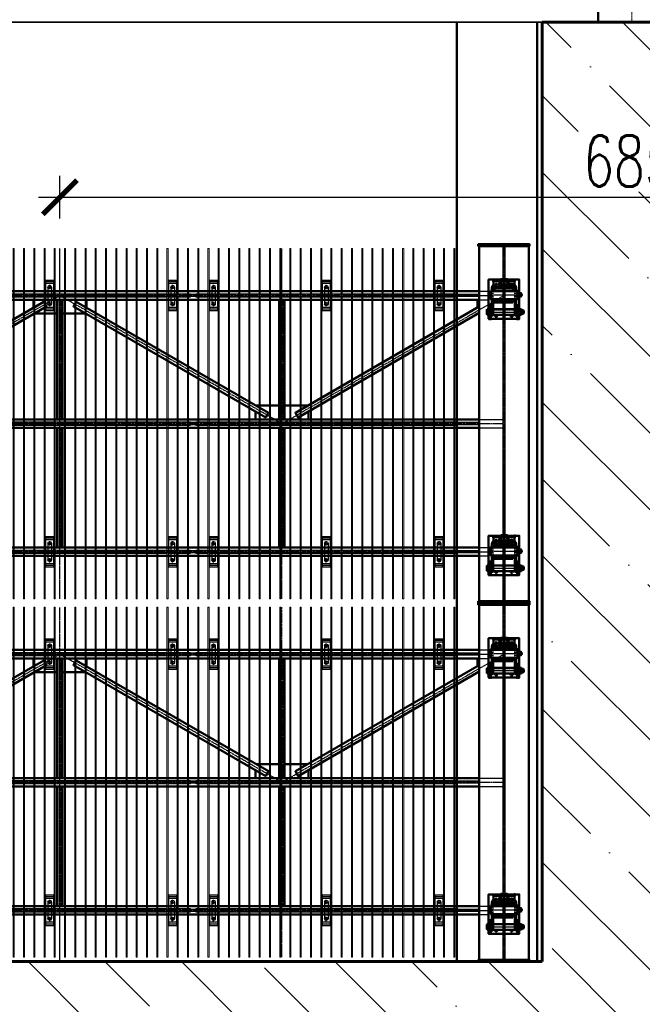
# Model space of a CAD drawing. Header units: millimetres. Extents: x 215401 to 282040, y -56103 to -5143.
# Tile 18 of 47: x 220501 to 224147, y -29407 to -23642. Entities that reach past the tile are written whole.
import ezdxf

# ---------------------------------------------------------------- set-up
doc = ezdxf.new("R2010")
doc.units = ezdxf.units.MM
for name, pattern in [('ACAD_ISO04W100', [30, 24, -3, 0, -3]), ('CENTER2', [28.575, 19.05, -3.175, 3.175, -3.175]), ('штриховая 04-2', [6, 4, -2])]:
    doc.linetypes.add(name, pattern=pattern)
doc.layers.get('Defpoints').update_dxf_attribs({"color": 8})
for name, color, linetype, lineweight in [('ГТО-2_Бетон_035', 2, 'Continuous', 35), ('ГТО-2_Бетон_060', 3, 'Continuous', 60), ('ОЗиМ Линии', 7, 'Continuous', 25), ('ОЗиМ Металл', 1, 'Continuous', 50), ('ОЗиМ Металл тонкий', 221, 'Continuous', 15), ('ОЗиМ Металл штрих', 230, 'штриховая 04-2', 25), ('ОЗиМ Размеры', 2, 'Continuous', 35), ('ОЗиМ_Металл', 20, 'Continuous', 50), ('ОЗиМ_Ось', 6, 'ACAD_ISO04W100', 20)]:
    doc.layers.add(name, color=color, linetype=linetype, lineweight=lineweight)
doc.layers.add('ГТО-2_Штриховка_018', color=7, linetype='Continuous', lineweight=18, true_color=0x6b6b6b)
doc.layers.add('ОЗиМ Оси', color=4, linetype='CENTER2')
doc.styles.add('RomanS', font='romans.shx', dxfattribs={"width": 0.7})
doc.dimstyles.new('MOSOBL 1-100 (мм)', dxfattribs={"dimscale": 100, "dimtxt": 3, "dimasz": 2, "dimexe": 1.25, "dimexo": 0.625, "dimtad": 1, "dimdec": 0, "dimzin": 9, "dimtxsty": 'RomanS', "dimblk": 'ARCHTICK', "dimcen": 2.5, "dimdle": 1.25, "dimclrd": 7, "dimclre": 7, "dimclrt": 2, "dimadec": 0, "dimazin": 0, "dimtfac": 1, "dimtdec": 0, "dimtmove": 1, "dimatfit": 3, "dimfxl": 1, "dimtfill": 1, "dimlwd": 25, "dimlwe": 25, "dimarcsym": 0})

# ---------------------------------------------------------------- blocks, each defined once
blk = doc.blocks.new('A$C6CF17944')
at = {"layer": 'ОЗиМ_Металл'}
blk.add_line((-1200, -1046), (-1200, -884.3), dxfattribs=at)
at = {"layer": 'ОЗиМ_Ось', "ltscale": 0.5}
blk.add_line((-1001.5, 2090), (-1001.5, -1046), dxfattribs=at)
blk = doc.blocks.new('ОЗиМ_Реш.')
at = {"layer": 'ОЗиМ Металл тонкий'}
for p, q in [((461184.8, 833016.3), (461184.8, 830966.3)), ((461184.8, 833016.3), (461190.8, 833016.3)), ((461190.8, 830966.3), (461190.8, 833016.3)), ((461244.8, 833016.3), (461244.8, 830966.3)), ((461244.8, 833016.3), (461250.8, 833016.3)), ((461250.8, 830966.3), (461250.8, 833016.3)), ((461304.8, 833016.3), (461304.8, 830966.3)), ((461304.8, 833016.3), (461310.8, 833016.3)), ((461310.8, 830966.3), (461310.8, 833016.3)), ((461364.8, 833016.3), (461364.8, 830966.3)), ((461364.8, 833016.3), (461370.8, 833016.3)), ((461370.8, 830966.3), (461370.8, 833016.3)), ((461424.8, 833016.3), (461424.8, 830966.3)), ((461424.8, 833016.3), (461430.8, 833016.3)), ((461430.8, 830966.3), (461430.8, 833016.3)), ((461484.8, 833016.3), (461484.8, 830966.3)), ((461484.8, 833016.3), (461490.8, 833016.3)), ((461490.8, 830966.3), (461490.8, 833016.3)), ((461544.8, 833016.3), (461544.8, 830966.3)), ((461544.8, 833016.3), (461550.8, 833016.3)), ((461550.8, 830966.3), (461550.8, 833016.3)), ((461604.8, 833016.3), (461604.8, 830966.3)), ((461604.8, 833016.3), (461610.8, 833016.3)), ((461610.8, 830966.3), (461610.8, 833016.3)), ((461664.8, 833016.3), (461664.8, 830966.3)), ((461664.8, 833016.3), (461670.8, 833016.3)), ((461670.8, 830966.3), (461670.8, 833016.3)), ((461724.8, 833016.3), (461724.8, 830966.3)), ((461724.8, 833016.3), (461730.8, 833016.3)), ((461730.8, 830966.3), (461730.8, 833016.3)), ((461784.8, 833016.3), (461784.8, 830966.3)), ((461784.8, 833016.3), (461790.8, 833016.3)), ((461790.8, 830966.3), (461790.8, 833016.3)), ((461844.8, 833016.3), (461844.8, 830966.3)), ((461844.8, 833016.3), (461850.8, 833016.3)), ((461850.8, 830966.3), (461850.8, 833016.3)), ((461904.8, 833016.3), (461904.8, 830966.3)), ((461904.8, 833016.3), (461910.8, 833016.3)), ((461910.8, 830966.3), (461910.8, 833016.3)), ((461964.8, 833016.3), (461964.8, 830966.3)), ((461964.8, 833016.3), (461970.8, 833016.3)), ((461970.8, 830966.3), (461970.8, 833016.3)), ((462024.8, 833016.3), (462024.8, 830966.3)), ((462024.8, 833016.3), (462030.8, 833016.3)), ((462030.8, 830966.3), (462030.8, 833016.3)), ((462084.8, 833016.3), (462084.8, 830966.3)), ((462084.8, 833016.3), (462090.8, 833016.3)), ((462090.8, 830966.3), (462090.8, 833016.3)), ((462144.8, 833016.3), (462144.8, 830966.3)), ((462144.8, 833016.3), (462150.8, 833016.3)), ((462150.8, 830966.3), (462150.8, 833016.3)), ((462204.8, 833016.3), (462204.8, 830966.3)), ((462204.8, 833016.3), (462210.8, 833016.3)), ((462210.8, 830966.3), (462210.8, 833016.3)), ((462264.8, 833016.3), (462264.8, 830966.3)), ((462264.8, 833016.3), (462270.8, 833016.3)), ((462270.8, 830966.3), (462270.8, 833016.3)), ((462324.8, 833016.3), (462324.8, 830966.3)), ((462324.8, 833016.3), (462330.8, 833016.3)), ((462330.8, 830966.3), (462330.8, 833016.3)), ((462384.8, 833016.3), (462384.8, 830966.3)), ((462384.8, 833016.3), (462390.8, 833016.3)), ((462390.8, 830966.3), (462390.8, 833016.3)), ((462444.8, 833016.3), (462444.8, 830966.3)), ((462444.8, 833016.3), (462450.8, 833016.3)), ((462450.8, 830966.3), (462450.8, 833016.3)), ((462504.8, 833016.3), (462504.8, 830966.3)), ((462504.8, 833016.3), (462510.8, 833016.3)), ((462510.8, 830966.3), (462510.8, 833016.3)), ((462564.8, 833016.3), (462564.8, 830966.3)), ((462564.8, 833016.3), (462570.8, 833016.3)), ((462570.8, 830966.3), (462570.8, 833016.3)), ((462624.8, 833016.3), (462624.8, 830966.3)), ((462624.8, 833016.3), (462630.8, 833016.3)), ((462630.8, 830966.3), (462630.8, 833016.3)), ((462684.8, 833016.3), (462684.8, 830966.3)), ((462684.8, 833016.3), (462690.8, 833016.3)), ((462690.8, 830966.3), (462690.8, 833016.3)), ((461172.8, 832751.3), (461184.8, 832751.3)), ((461172.8, 832751.3), (461172.8, 832731.3)), ((461172.8, 832731.3), (461184.8, 832731.3)), ((461190.8, 832751.3), (461244.8, 832751.3)), ((461190.8, 832731.3), (461244.8, 832731.3)), ((461250.8, 832751.3), (461304.8, 832751.3)), ((461250.8, 832731.3), (461304.8, 832731.3)), ((461310.8, 832751.3), (461364.8, 832751.3)), ((461310.8, 832731.3), (461364.8, 832731.3)), ((461370.8, 832751.3), (461424.8, 832751.3)), ((461370.8, 832731.3), (461424.8, 832731.3)), ((461430.8, 832751.3), (461484.8, 832751.3)), ((461430.8, 832731.3), (461484.8, 832731.3)), ((461490.8, 832751.3), (461544.8, 832751.3)), ((461490.8, 832731.3), (461544.8, 832731.3)), ((461550.8, 832751.3), (461604.8, 832751.3)), ((461550.8, 832731.3), (461604.8, 832731.3)), ((461610.8, 832751.3), (461664.8, 832751.3)), ((461610.8, 832731.3), (461664.8, 832731.3)), ((461670.8, 832751.3), (461724.8, 832751.3)), ((461670.8, 832731.3), (461724.8, 832731.3)), ((461730.8, 832751.3), (461784.8, 832751.3)), ((461730.8, 832731.3), (461784.8, 832731.3)), ((461790.8, 832751.3), (461844.8, 832751.3)), ((461790.8, 832731.3), (461844.8, 832731.3)), ((461850.8, 832751.3), (461904.8, 832751.3)), ((461850.8, 832731.3), (461904.8, 832731.3)), ((461910.8, 832751.3), (461964.8, 832751.3)), ((461910.8, 832731.3), (461964.8, 832731.3)), ((461970.8, 832751.3), (462024.8, 832751.3)), ((461970.8, 832731.3), (462024.8, 832731.3)), ((462030.8, 832751.3), (462084.8, 832751.3)), ((462030.8, 832731.3), (462084.8, 832731.3)), ((462090.8, 832751.3), (462144.8, 832751.3)), ((462090.8, 832731.3), (462144.8, 832731.3)), ((462150.8, 832751.3), (462204.8, 832751.3)), ((462150.8, 832731.3), (462204.8, 832731.3)), ((462210.8, 832751.3), (462264.8, 832751.3)), ((462210.8, 832731.3), (462264.8, 832731.3)), ((462270.8, 832751.3), (462324.8, 832751.3)), ((462270.8, 832731.3), (462324.8, 832731.3)), ((462330.8, 832751.3), (462384.8, 832751.3)), ((462330.8, 832731.3), (462384.8, 832731.3)), ((462390.8, 832751.3), (462444.8, 832751.3)), ((462390.8, 832731.3), (462444.8, 832731.3)), ((462450.8, 832751.3), (462504.8, 832751.3)), ((462450.8, 832731.3), (462504.8, 832731.3)), ((462510.8, 832751.3), (462564.8, 832751.3)), ((462510.8, 832731.3), (462564.8, 832731.3)), ((462570.8, 832751.3), (462624.8, 832751.3)), ((462570.8, 832731.3), (462624.8, 832731.3)), ((462630.8, 832751.3), (462684.8, 832751.3)), ((462630.8, 832731.3), (462684.8, 832731.3)), ((462702.8, 832751.3), (462690.8, 832751.3)), ((462702.8, 832731.3), (462690.8, 832731.3)), ((462702.8, 832751.3), (462702.8, 832731.3)), ((461172.8, 832001.3), (461184.8, 832001.3)), ((461172.8, 832001.3), (461172.8, 831981.3)), ((461172.8, 831981.3), (461184.8, 831981.3)), ((461190.8, 832001.3), (461244.8, 832001.3)), ((461190.8, 831981.3), (461244.8, 831981.3)), ((461250.8, 832001.3), (461304.8, 832001.3)), ((461250.8, 831981.3), (461304.8, 831981.3)), ((461310.8, 832001.3), (461364.8, 832001.3)), ((461310.8, 831981.3), (461364.8, 831981.3)), ((461370.8, 832001.3), (461424.8, 832001.3)), ((461370.8, 831981.3), (461424.8, 831981.3)), ((461430.8, 832001.3), (461484.8, 832001.3)), ((461430.8, 831981.3), (461484.8, 831981.3)), ((461490.8, 832001.3), (461544.8, 832001.3)), ((461490.8, 831981.3), (461544.8, 831981.3)), ((461550.8, 832001.3), (461604.8, 832001.3)), ((461550.8, 831981.3), (461604.8, 831981.3)), ((461610.8, 832001.3), (461664.8, 832001.3)), ((461610.8, 831981.3), (461664.8, 831981.3)), ((461670.8, 832001.3), (461724.8, 832001.3)), ((461670.8, 831981.3), (461724.8, 831981.3)), ((461730.8, 832001.3), (461784.8, 832001.3)), ((461730.8, 831981.3), (461784.8, 831981.3)), ((461790.8, 832001.3), (461844.8, 832001.3)), ((461790.8, 831981.3), (461844.8, 831981.3)), ((461850.8, 832001.3), (461904.8, 832001.3)), ((461850.8, 831981.3), (461904.8, 831981.3)), ((461910.8, 832001.3), (461964.8, 832001.3)), ((461910.8, 831981.3), (461964.8, 831981.3)), ((461970.8, 832001.3), (462024.8, 832001.3)), ((461970.8, 831981.3), (462024.8, 831981.3)), ((462030.8, 832001.3), (462084.8, 832001.3)), ((462030.8, 831981.3), (462084.8, 831981.3)), ((462090.8, 832001.3), (462144.8, 832001.3)), ((462090.8, 831981.3), (462144.8, 831981.3)), ((462150.8, 832001.3), (462204.8, 832001.3)), ((462150.8, 831981.3), (462204.8, 831981.3)), ((462210.8, 832001.3), (462264.8, 832001.3)), ((462210.8, 831981.3), (462264.8, 831981.3)), ((462270.8, 832001.3), (462324.8, 832001.3)), ((462270.8, 831981.3), (462324.8, 831981.3)), ((462330.8, 832001.3), (462384.8, 832001.3)), ((462330.8, 831981.3), (462384.8, 831981.3)), ((462390.8, 832001.3), (462444.8, 832001.3)), ((462390.8, 831981.3), (462444.8, 831981.3)), ((462450.8, 832001.3), (462504.8, 832001.3)), ((462450.8, 831981.3), (462504.8, 831981.3)), ((462510.8, 832001.3), (462564.8, 832001.3)), ((462510.8, 831981.3), (462564.8, 831981.3)), ((462570.8, 832001.3), (462624.8, 832001.3)), ((462570.8, 831981.3), (462624.8, 831981.3)), ((462630.8, 832001.3), (462684.8, 832001.3)), ((462630.8, 831981.3), (462684.8, 831981.3)), ((462702.8, 832001.3), (462690.8, 832001.3)), ((462702.8, 831981.3), (462690.8, 831981.3)), ((462702.8, 832001.3), (462702.8, 831981.3)), ((461172.8, 831251.3), (461184.8, 831251.3)), ((461172.8, 831251.3), (461172.8, 831231.3)), ((461172.8, 831231.3), (461184.8, 831231.3)), ((461190.8, 831251.3), (461244.8, 831251.3)), ((461190.8, 831231.3), (461244.8, 831231.3)), ((461250.8, 831251.3), (461304.8, 831251.3)), ((461250.8, 831231.3), (461304.8, 831231.3)), ((461310.8, 831251.3), (461364.8, 831251.3)), ((461310.8, 831231.3), (461364.8, 831231.3)), ((461370.8, 831251.3), (461424.8, 831251.3)), ((461370.8, 831231.3), (461424.8, 831231.3)), ((461430.8, 831251.3), (461484.8, 831251.3)), ((461430.8, 831231.3), (461484.8, 831231.3)), ((461490.8, 831251.3), (461544.8, 831251.3)), ((461490.8, 831231.3), (461544.8, 831231.3)), ((461550.8, 831251.3), (461604.8, 831251.3)), ((461550.8, 831231.3), (461604.8, 831231.3)), ((461610.8, 831251.3), (461664.8, 831251.3)), ((461610.8, 831231.3), (461664.8, 831231.3)), ((461670.8, 831251.3), (461724.8, 831251.3)), ((461670.8, 831231.3), (461724.8, 831231.3)), ((461730.8, 831251.3), (461784.8, 831251.3)), ((461730.8, 831231.3), (461784.8, 831231.3)), ((461790.8, 831251.3), (461844.8, 831251.3)), ((461790.8, 831231.3), (461844.8, 831231.3)), ((461850.8, 831251.3), (461904.8, 831251.3)), ((461850.8, 831231.3), (461904.8, 831231.3)), ((461910.8, 831251.3), (461964.8, 831251.3)), ((461910.8, 831231.3), (461964.8, 831231.3)), ((461970.8, 831251.3), (462024.8, 831251.3)), ((461970.8, 831231.3), (462024.8, 831231.3)), ((462030.8, 831251.3), (462084.8, 831251.3)), ((462030.8, 831231.3), (462084.8, 831231.3)), ((462090.8, 831251.3), (462144.8, 831251.3)), ((462090.8, 831231.3), (462144.8, 831231.3)), ((462150.8, 831251.3), (462204.8, 831251.3)), ((462150.8, 831231.3), (462204.8, 831231.3)), ((462210.8, 831251.3), (462264.8, 831251.3)), ((462210.8, 831231.3), (462264.8, 831231.3)), ((462270.8, 831251.3), (462324.8, 831251.3)), ((462270.8, 831231.3), (462324.8, 831231.3)), ((462330.8, 831251.3), (462384.8, 831251.3)), ((462330.8, 831231.3), (462384.8, 831231.3)), ((462390.8, 831251.3), (462444.8, 831251.3)), ((462390.8, 831231.3), (462444.8, 831231.3)), ((462450.8, 831251.3), (462504.8, 831251.3)), ((462450.8, 831231.3), (462504.8, 831231.3)), ((462510.8, 831251.3), (462564.8, 831251.3)), ((462510.8, 831231.3), (462564.8, 831231.3)), ((462570.8, 831251.3), (462624.8, 831251.3)), ((462570.8, 831231.3), (462624.8, 831231.3)), ((462630.8, 831251.3), (462684.8, 831251.3)), ((462630.8, 831231.3), (462684.8, 831231.3)), ((462702.8, 831251.3), (462690.8, 831251.3)), ((462702.8, 831231.3), (462690.8, 831231.3)), ((462702.8, 831251.3), (462702.8, 831231.3)), ((461184.8, 830966.3), (461190.8, 830966.3)), ((461244.8, 830966.3), (461250.8, 830966.3)), ((461304.8, 830966.3), (461310.8, 830966.3)), ((461364.8, 830966.3), (461370.8, 830966.3)), ((461424.8, 830966.3), (461430.8, 830966.3)), ((461484.8, 830966.3), (461490.8, 830966.3)), ((461544.8, 830966.3), (461550.8, 830966.3)), ((461604.8, 830966.3), (461610.8, 830966.3)), ((461664.8, 830966.3), (461670.8, 830966.3)), ((461724.8, 830966.3), (461730.8, 830966.3)), ((461784.8, 830966.3), (461790.8, 830966.3)), ((461844.8, 830966.3), (461850.8, 830966.3)), ((461904.8, 830966.3), (461910.8, 830966.3)), ((461964.8, 830966.3), (461970.8, 830966.3)), ((462024.8, 830966.3), (462030.8, 830966.3)), ((462084.8, 830966.3), (462090.8, 830966.3)), ((462144.8, 830966.3), (462150.8, 830966.3)), ((462204.8, 830966.3), (462210.8, 830966.3)), ((462264.8, 830966.3), (462270.8, 830966.3)), ((462324.8, 830966.3), (462330.8, 830966.3)), ((462384.8, 830966.3), (462390.8, 830966.3)), ((462444.8, 830966.3), (462450.8, 830966.3)), ((462504.8, 830966.3), (462510.8, 830966.3)), ((462564.8, 830966.3), (462570.8, 830966.3)), ((462624.8, 830966.3), (462630.8, 830966.3)), ((462684.8, 830966.3), (462690.8, 830966.3))]:
    blk.add_line(p, q, dxfattribs=at)
blk = doc.blocks.new('A$C009B3D35')
at = {"layer": 'ОЗиМ Линии'}
for p, q in [((76, 9), (76, 31)), ((108, 9), (108, 31)), ((276, 37), (276, 59)), ((308, 37), (308, 59))]:
    blk.add_line(p, q, dxfattribs=at)
for points in [[(401, 349), (404, 351), (406, 352), (407, 352), (409, 352), (410, 352), (411, 352), (412, 351), (414, 351), (415, 351), (416, 350), (417, 349), (419, 348)], [(405, 305), (407, 306), (410, 306), (413, 306), (415, 306), (418, 306), (421, 308)]]:
    blk.add_lwpolyline(points, dxfattribs=at)
at = {"layer": 'ОЗиМ Металл'}
for p, q in [((11, 69), (11, 409)), ((11, 409), (171, 409)), ((11, 393), (171, 393)), ((51, 381), (202, 381)), ((51, 365), (51, 381)), ((202, 365), (51, 365)), ((54, 409), (54, 393)), ((129, 387), (55, 387)), ((55, 387), (55, 381)), ((55, 381), (61, 381)), ((58, 365), (58, 113)), ((59, 438), (65, 441)), ((59, 413), (59, 438)), ((65, 409), (59, 413)), ((61, 381), (135, 381)), ((65, 441), (119, 441)), ((119, 409), (65, 409)), ((70, 441), (76, 438)), ((76, 413), (70, 409)), ((72, 387), (72, 393)), ((76, 438), (76, 413)), ((115, 441), (109, 438)), ((109, 438), (109, 413)), ((109, 413), (115, 409)), ((112, 387), (112, 393)), ((119, 441), (125, 438)), ((125, 413), (119, 409)), ((125, 438), (125, 413)), ((125, 365), (125, 113)), ((129, 381), (129, 387)), ((131, 409), (131, 393)), ((171, 409), (171, 383)), ((202, 381), (242, 381)), ((202, 365), (242, 365)), ((203, 349), (203, 137)), ((215, 349), (203, 349)), ((215, 357), (215, 129)), ((242, 357), (215, 357)), ((242, 399), (242, 79)), ((342, 399), (242, 399)), ((260, 403), (265, 406)), ((260, 403), (260, 399)), ((265, 406), (319, 406)), ((270, 406), (276, 403)), ((276, 403), (276, 399)), ((315, 406), (309, 403)), ((309, 403), (309, 399)), ((319, 406), (325, 403)), ((325, 403), (325, 399)), ((335, 79), (335, 399)), ((342, 79), (342, 399)), ((354, 381), (342, 381)), ((355, 365), (342, 365)), ((370, 357), (342, 357)), ((354, 381), (375, 381)), ((375, 365), (355, 365)), ((370, 129), (370, 357)), ((370, 348), (382, 348)), ((382, 348), (382, 136)), ((411, 363), (471, 363)), ((455, 115), (455, 363)), ((471, 363), (471, 115)), ((405, 305), (405, 144)), ((415, 306), (415, 190)), ((421, 308), (421, 288)), ((421, 288), (421, 292)), ((455, 278), (431, 278)), ((455, 289), (435, 289)), ((471, 278), (476, 278)), ((475, 278), (475, 200)), ((475, 278), (475, 278)), ((476, 278), (478, 276)), ((478, 276), (478, 202)), ((203, 137), (215, 137)), ((215, 129), (242, 129)), ((227, 129), (227, 129)), ((342, 129), (370, 129)), ((382, 136), (370, 136)), ((471, 115), (411, 115)), ((415, 190), (415, 144)), ((421, 190), (421, 144)), ((431, 200), (455, 200)), ((435, 189), (455, 189)), ((471, 200), (471, 200)), ((476, 200), (471, 200)), ((476, 200), (478, 202)), ((11, 85), (171, 85)), ((171, 69), (11, 69)), ((51, 113), (202, 113)), ((51, 97), (51, 113)), ((202, 97), (51, 97)), ((54, 85), (54, 69)), ((55, 97), (55, 91)), ((55, 91), (129, 91)), ((55, 69), (55, 63)), ((55, 63), (129, 63)), ((59, 60), (65, 63)), ((59, 35), (59, 60)), ((65, 31), (59, 35)), ((119, 31), (65, 31)), ((70, 63), (76, 60)), ((76, 35), (70, 31)), ((72, 91), (72, 85)), ((72, 13), (72, 31)), ((112, 13), (72, 13)), ((72, 13), (77, 8)), ((76, 60), (76, 35)), ((107, 8), (77, 8)), ((90, 51), (94, 51)), ((90, 43), (94, 43)), ((94, 51), (94, 51)), ((94, 51), (94, 51)), ((112, 13), (107, 8)), ((115, 63), (109, 60)), ((109, 60), (109, 35)), ((109, 35), (115, 31)), ((112, 91), (112, 85)), ((112, 13), (112, 31)), ((119, 63), (125, 60)), ((125, 35), (119, 31)), ((125, 60), (125, 35)), ((129, 91), (129, 97)), ((129, 63), (129, 69)), ((131, 85), (131, 69)), ((171, 95), (171, 69)), ((202, 113), (242, 113)), ((202, 97), (242, 97)), ((241, 113), (241, 113)), ((242, 79), (342, 79)), ((259, 62), (259, 79)), ((265, 59), (259, 62)), ((319, 59), (265, 59)), ((276, 62), (270, 59)), ((272, 41), (272, 59)), ((312, 41), (272, 41)), ((272, 41), (277, 36)), ((276, 79), (276, 62)), ((307, 36), (277, 36)), ((290, 79), (294, 79)), ((291, 71), (295, 71)), ((294, 79), (295, 79)), ((294, 79), (295, 79)), ((312, 41), (307, 36)), ((309, 79), (309, 62)), ((309, 62), (315, 59)), ((312, 41), (312, 59)), ((325, 62), (319, 59)), ((325, 79), (325, 62)), ((358, 113), (342, 113)), ((356, 97), (342, 97)), ((375, 97), (356, 97)), ((358, 113), (375, 113))]:
    blk.add_line(p, q, dxfattribs=at)
blk.add_circle((411, 329), 13, dxfattribs=at)
for centre, radius, start, end in [((92, 400), 41, 66.2864, 113.7136), ((92, 450), 41, 246.2864, 293.7136), ((191, 383), 20, 180, 185.9416), ((292, 365), 41, 66.2864, 113.7136), ((367, 328), 53, 24.6443, 87.6795), ((375, 335), 46, 15.5114, 90), ((375, 335), 30, 27.7998, 90), ((51, 330), 14, 64.9092, 295.0908), ((431, 288), 10, 180, 270), ((435, 279), 10, 90, 175.8005), ((51, 150), 14, 63.9299, 296.0701), ((369, 144), 46, 270, 0), ((375, 144), 46, 270, 0), ((375, 144), 30, 270, 0), ((411, 149), 13, 120.0354, 237.7021), ((431, 190), 10, 90, 180), ((411, 149), 13, 316.2091, 43.094), ((435, 199), 10, 185.4619, 270), ((92, 22), 41, 66.2864, 113.7136), ((92, 72), 41, 246.2864, 293.7136), ((90, 47), 4, 91.4107, 270.9245), ((94, 47), 4, 270, 90), ((191, 95), 20, 174.4632, 180), ((292, 100), 41, 246.2864, 293.7136), ((290, 75), 4, 91.4107, 270.9245), ((295, 75), 4, 270, 90)]:
    blk.add_arc(centre, radius, start, end, dxfattribs=at)
for p in [(11, 409), (11, 409), (11, 393), (52, 377), (55, 381), (72, 387), (92, 387), (92, 381), (112, 387), (129, 381), (252, 399), (268, 406), (285, 406), (455, 363), (455, 363), (455, 363), (411, 329), (455, 302), (455, 302), (455, 289), (455, 289), (455, 282), (455, 282), (441, 200), (441, 190), (445, 199), (455, 115), (471, 115), (471, 115), (11, 85), (11, 69), (55, 97), (59, 63), (72, 91), (92, 97), (92, 91), (92, 8), (112, 91), (129, 97)]:
    blk.add_point(p, dxfattribs=at)
at = {"layer": 'ОЗиМ Металл штрих', "ltscale": 0.8}
for p, q in [((63, 365), (63, 113)), ((118, 365), (118, 113)), ((242, 381), (342, 381)), ((242, 365), (342, 365)), ((242, 113), (342, 113)), ((242, 97), (342, 97))]:
    blk.add_line(p, q, dxfattribs=at)
at = {"layer": 'ОЗиМ Металл штрих', "ltscale": 0.53}
blk.add_line((215, 345), (242, 345), dxfattribs=at)
at = {"layer": 'ОЗиМ Металл штрих', "ltscale": 0.5}
for p, q in [((370, 345), (342, 345)), ((215, 140), (242, 140)), ((370, 140), (342, 140))]:
    blk.add_line(p, q, dxfattribs=at)
at = {"layer": 'ОЗиМ Оси'}
for p, q in [((51, 348), (51, 311)), ((411, 349), (411, 310)), ((29, 330), (67, 330)), ((394, 329), (429, 329)), ((30, 150), (69, 150)), ((51, 170), (51, 127)), ((387, 149), (437, 149))]:
    blk.add_line(p, q, dxfattribs=at)
at = {"layer": 'ОЗиМ Оси', "ltscale": 0.5}
for p, q in [((92, 451), (92, 0)), ((292, 399), (292, 413)), ((292, 399), (292, 17)), ((471, 239), (0, 240)), ((102, 47), (82, 47)), ((303, 75), (282, 75))]:
    blk.add_line(p, q, dxfattribs=at)
at = {"layer": 'ОЗиМ Оси'}
blk.add_point((471, 363), dxfattribs=at)
blk = doc.blocks.new('A$C41D7639D')
at = {"layer": 'ОЗиМ Линии'}
for p, q in [((-70, 3950), (-70, 3850)), ((-50, 3950), (-50, 3850)), ((650, 3950), (650, 3850)), ((670, 3950), (670, 3850)), ((890, 3950), (890, 3850)), ((910, 3950), (910, 3850)), ((1550, 3950), (1550, 3850)), ((1570, 3950), (1570, 3850)), ((2210, 3950), (2210, 3850)), ((2230, 3950), (2230, 3850)), ((-70, 2450), (-70, 2350)), ((-50, 2450), (-50, 2350)), ((650, 2450), (650, 2350)), ((670, 2450), (670, 2350)), ((890, 2450), (890, 2350)), ((910, 2450), (910, 2350)), ((1550, 2450), (1550, 2350)), ((1570, 2450), (1570, 2350)), ((2210, 2450), (2210, 2350)), ((2230, 2450), (2230, 2350)), ((-70, 1850), (-70, 1750)), ((-50, 1850), (-50, 1750)), ((650, 1850), (650, 1750)), ((670, 1850), (670, 1750)), ((890, 1850), (890, 1750)), ((910, 1850), (910, 1750)), ((1550, 1850), (1550, 1750)), ((1570, 1850), (1570, 1750)), ((2210, 1850), (2210, 1750)), ((2230, 1850), (2230, 1750)), ((-70, 350), (-70, 250)), ((-50, 350), (-50, 250)), ((650, 350), (650, 250)), ((670, 350), (670, 250)), ((890, 350), (890, 250)), ((910, 350), (910, 250)), ((1550, 350), (1550, 250)), ((1570, 350), (1570, 250)), ((2210, 350), (2210, 250)), ((2230, 350), (2230, 250))]:
    blk.add_line(p, q, dxfattribs=at)
for points in [[(-37.5, 3810), (-82.5, 3810), (-82.5, 3990), (-37.5, 3990)], [(682.5, 3810), (637.5, 3810), (637.5, 3990), (682.5, 3990)], [(922.5, 3810), (877.5, 3810), (877.5, 3990), (922.5, 3990)], [(1582.5, 3810), (1537.5, 3810), (1537.5, 3990), (1582.5, 3990)], [(2242.5, 3810), (2197.5, 3810), (2197.5, 3990), (2242.5, 3990)], [(-37.5, 2310), (-82.5, 2310), (-82.5, 2490), (-37.5, 2490)], [(682.5, 2310), (637.5, 2310), (637.5, 2490), (682.5, 2490)], [(922.5, 2310), (877.5, 2310), (877.5, 2490), (922.5, 2490)], [(1582.5, 2310), (1537.5, 2310), (1537.5, 2490), (1582.5, 2490)], [(2242.5, 2310), (2197.5, 2310), (2197.5, 2490), (2242.5, 2490)], [(-37.5, 1710), (-82.5, 1710), (-82.5, 1890), (-37.5, 1890)], [(682.5, 1710), (637.5, 1710), (637.5, 1890), (682.5, 1890)], [(922.5, 1710), (877.5, 1710), (877.5, 1890), (922.5, 1890)], [(1582.5, 1710), (1537.5, 1710), (1537.5, 1890), (1582.5, 1890)], [(2242.5, 1710), (2197.5, 1710), (2197.5, 1890), (2242.5, 1890)], [(-37.5, 210), (-82.5, 210), (-82.5, 390), (-37.5, 390)], [(682.5, 210), (637.5, 210), (637.5, 390), (682.5, 390)], [(922.5, 210), (877.5, 210), (877.5, 390), (922.5, 390)], [(1582.5, 210), (1537.5, 210), (1537.5, 390), (1582.5, 390)], [(2242.5, 210), (2197.5, 210), (2197.5, 390), (2242.5, 390)]]:
    blk.add_lwpolyline(points, close=True, dxfattribs=at)
for centre in [(-60, 3950), (660, 3950), (900, 3950), (1560, 3950), (2220, 3950), (-60, 3850), (660, 3850), (900, 3850), (1560, 3850), (2220, 3850), (-60, 2450), (660, 2450), (900, 2450), (1560, 2450), (2220, 2450), (-60, 2350), (660, 2350), (900, 2350), (1560, 2350), (2220, 2350), (-60, 1850), (660, 1850), (900, 1850), (1560, 1850), (2220, 1850), (-60, 1750), (660, 1750), (900, 1750), (1560, 1750), (2220, 1750), (-60, 350), (660, 350), (900, 350), (1560, 350), (2220, 350), (-60, 250), (660, 250), (900, 250), (1560, 250), (2220, 250)]:
    blk.add_circle(centre, 10, dxfattribs=at)
at = {"layer": 'ОЗиМ Металл'}
for p, q in [((2455, 3925), (-2455, 3925)), ((2455, 3875), (-2455, 3875)), ((-16, 3175), (-16, 3875)), ((16, 3175), (16, 3875)), ((1284, 3175), (1284, 3875)), ((1316, 3175), (1316, 3875)), ((2455, 3175), (-2455, 3175)), ((2455, 3125), (-2455, 3125)), ((-16, 2425), (-16, 3125)), ((16, 2425), (16, 3125)), ((1284, 2425), (1284, 3125)), ((1316, 2425), (1316, 3125)), ((2455, 2425), (-2455, 2425)), ((2455, 2375), (-2455, 2375)), ((2455, 1825), (-2455, 1825)), ((2455, 1775), (-2455, 1775)), ((-16, 1075), (-16, 1775)), ((16, 1075), (16, 1775)), ((1284, 1075), (1284, 1775)), ((1316, 1075), (1316, 1775)), ((2455, 1075), (-2455, 1075)), ((2455, 1025), (-2455, 1025)), ((-16, 325), (-16, 1025)), ((16, 325), (16, 1025)), ((1284, 325), (1284, 1025)), ((1316, 325), (1316, 1025)), ((2455, 325), (-2455, 325)), ((2455, 275), (-2455, 275))]:
    blk.add_line(p, q, dxfattribs=at)
for points in [[(2750, 4190), (2450, 4190), (2450, 4200), (2750, 4200)], [(2745, 2110), (2455, 2110), (2455, 4190), (2745, 4190)], [(2510.2, 3763.3), (2690.2, 3763.3), (2690.2, 3993.3), (2510.2, 3993.3)], [(-1205.1, 3186.5), (-79.1, 3836.1), (-95.1, 3863.9), (-1221.1, 3214.2)], [(1205.1, 3186.5), (79.1, 3836.1), (95.1, 3863.9), (1221.1, 3214.2)], [(2510.2, 2263.3), (2690.2, 2263.3), (2690.2, 2493.3), (2510.2, 2493.3)], [(2750, 2100), (2450, 2100), (2450, 2110), (2750, 2110)], [(2750, 2090), (2450, 2090), (2450, 2100), (2750, 2100)], [(2745, 10), (2455, 10), (2455, 2090), (2745, 2090)], [(2510.2, 1663.3), (2690.2, 1663.3), (2690.2, 1893.3), (2510.2, 1893.3)], [(-1205.1, 1086.5), (-79.1, 1736.1), (-95.1, 1763.9), (-1221.1, 1114.2)], [(1205.1, 1086.5), (79.1, 1736.1), (95.1, 1763.9), (1221.1, 1114.2)], [(2510.2, 163.3), (2690.2, 163.3), (2690.2, 393.3), (2510.2, 393.3)], [(2750, 0), (2450, 0), (2450, 10), (2750, 10)]]:
    blk.add_lwpolyline(points, close=True, dxfattribs=at)
for points in [[(-155, 3875), (-155, 3829.3)], [(155, 3875), (155, 3829.3)], [(2445, 3875), (2445, 3829.3)], [(2455, 3835), (1378.9, 3214.2), (1394.9, 3186.5), (2455, 3798.1)], [(-152.2, 3794), (-16, 3794)], [(152.2, 3794), (16, 3794)], [(2447.8, 3794), (2455, 3794)], [(1148.7, 3256), (1284, 3256)], [(1451.3, 3256), (1316, 3256)], [(1145, 3175), (1145, 3221.2)], [(1455, 3175), (1455, 3221.2)], [(-155, 1775), (-155, 1729.3)], [(155, 1775), (155, 1729.3)], [(2455, 1735), (1378.9, 1114.2), (1394.9, 1086.5), (2455, 1698.1)], [(2445, 1775), (2445, 1729.3)], [(-152.2, 1694), (-16, 1694)], [(152.2, 1694), (16, 1694)], [(2447.8, 1694), (2455, 1694)], [(1148.7, 1156), (1284, 1156)], [(1451.3, 1156), (1316, 1156)], [(1145, 1075), (1145, 1121.2)], [(1455, 1075), (1455, 1121.2)]]:
    blk.add_lwpolyline(points, dxfattribs=at)
at = {"layer": 'ОЗиМ Металл штрих', "ltscale": 0.7}
for p, q in [((-37.5, 3980), (-82.5, 3980)), ((682.5, 3980), (637.5, 3980)), ((922.5, 3980), (877.5, 3980)), ((1582.5, 3980), (1537.5, 3980)), ((2242.5, 3980), (2197.5, 3980)), ((-37.5, 3970), (-82.5, 3970)), ((682.5, 3970), (637.5, 3970)), ((922.5, 3970), (877.5, 3970)), ((1582.5, 3970), (1537.5, 3970)), ((2242.5, 3970), (2197.5, 3970)), ((-37.5, 3900), (-82.5, 3900)), ((682.5, 3900), (637.5, 3900)), ((922.5, 3900), (877.5, 3900)), ((1582.5, 3900), (1537.5, 3900)), ((2242.5, 3900), (2197.5, 3900)), ((-37.5, 3830), (-82.5, 3830)), ((-37.5, 3820), (-82.5, 3820)), ((682.5, 3830), (637.5, 3830)), ((682.5, 3820), (637.5, 3820)), ((922.5, 3830), (877.5, 3830)), ((922.5, 3820), (877.5, 3820)), ((1582.5, 3830), (1537.5, 3830)), ((1582.5, 3820), (1537.5, 3820)), ((2242.5, 3830), (2197.5, 3830)), ((2242.5, 3820), (2197.5, 3820)), ((-37.5, 2480), (-82.5, 2480)), ((682.5, 2480), (637.5, 2480)), ((922.5, 2480), (877.5, 2480)), ((1582.5, 2480), (1537.5, 2480)), ((2242.5, 2480), (2197.5, 2480)), ((-37.5, 2470), (-82.5, 2470)), ((682.5, 2470), (637.5, 2470)), ((922.5, 2470), (877.5, 2470)), ((1582.5, 2470), (1537.5, 2470)), ((2242.5, 2470), (2197.5, 2470)), ((-37.5, 2400), (-82.5, 2400)), ((682.5, 2400), (637.5, 2400)), ((922.5, 2400), (877.5, 2400)), ((1582.5, 2400), (1537.5, 2400)), ((2242.5, 2400), (2197.5, 2400)), ((-37.5, 2330), (-82.5, 2330)), ((-37.5, 2320), (-82.5, 2320)), ((682.5, 2330), (637.5, 2330)), ((682.5, 2320), (637.5, 2320)), ((922.5, 2330), (877.5, 2330)), ((922.5, 2320), (877.5, 2320)), ((1582.5, 2330), (1537.5, 2330)), ((1582.5, 2320), (1537.5, 2320)), ((2242.5, 2330), (2197.5, 2330)), ((2242.5, 2320), (2197.5, 2320)), ((-37.5, 1880), (-82.5, 1880)), ((-37.5, 1870), (-82.5, 1870)), ((682.5, 1880), (637.5, 1880)), ((682.5, 1870), (637.5, 1870)), ((922.5, 1880), (877.5, 1880)), ((922.5, 1870), (877.5, 1870)), ((1582.5, 1880), (1537.5, 1880)), ((1582.5, 1870), (1537.5, 1870)), ((2242.5, 1880), (2197.5, 1880)), ((2242.5, 1870), (2197.5, 1870)), ((-37.5, 1800), (-82.5, 1800)), ((682.5, 1800), (637.5, 1800)), ((922.5, 1800), (877.5, 1800)), ((1582.5, 1800), (1537.5, 1800)), ((2242.5, 1800), (2197.5, 1800)), ((-37.5, 1730), (-82.5, 1730)), ((682.5, 1730), (637.5, 1730)), ((922.5, 1730), (877.5, 1730)), ((1582.5, 1730), (1537.5, 1730)), ((2242.5, 1730), (2197.5, 1730)), ((-37.5, 1720), (-82.5, 1720)), ((682.5, 1720), (637.5, 1720)), ((922.5, 1720), (877.5, 1720)), ((1582.5, 1720), (1537.5, 1720)), ((2242.5, 1720), (2197.5, 1720)), ((-37.5, 380), (-82.5, 380)), ((-37.5, 370), (-82.5, 370)), ((682.5, 380), (637.5, 380)), ((682.5, 370), (637.5, 370)), ((922.5, 380), (877.5, 380)), ((922.5, 370), (877.5, 370)), ((1582.5, 380), (1537.5, 380)), ((1582.5, 370), (1537.5, 370)), ((2242.5, 380), (2197.5, 380)), ((2242.5, 370), (2197.5, 370)), ((-37.5, 300), (-82.5, 300)), ((682.5, 300), (637.5, 300)), ((922.5, 300), (877.5, 300)), ((1582.5, 300), (1537.5, 300)), ((2242.5, 300), (2197.5, 300)), ((-37.5, 230), (-82.5, 230)), ((-37.5, 220), (-82.5, 220)), ((682.5, 230), (637.5, 230)), ((682.5, 220), (637.5, 220)), ((922.5, 230), (877.5, 230)), ((922.5, 220), (877.5, 220)), ((1582.5, 230), (1537.5, 230)), ((1582.5, 220), (1537.5, 220)), ((2242.5, 230), (2197.5, 230)), ((2242.5, 220), (2197.5, 220))]:
    blk.add_line(p, q, dxfattribs=at)
at = {"layer": 'ОЗиМ Металл штрих'}
for p, q in [((2455, 3925), (2510.2, 3925)), ((2455, 3906), (-2455, 3906)), ((2455, 3894), (-2455, 3894)), ((-5, 3875), (-5, 3175)), ((5, 3875), (5, 3175)), ((1295, 3875), (1295, 3175)), ((1305, 3875), (1305, 3175)), ((2455, 3875), (2510.2, 3875)), ((2455, 3175), (2595, 3175)), ((2455, 3156), (-2455, 3156)), ((2455, 3144), (-2455, 3144)), ((-5, 3125), (-5, 2425)), ((5, 3125), (5, 2425)), ((1295, 3125), (1295, 2425)), ((1305, 3125), (1305, 2425)), ((2455, 3125), (2595, 3125)), ((2455, 2425), (2510.2, 2425)), ((2455, 2406), (-2455, 2406)), ((2455, 2394), (-2455, 2394)), ((2455, 2375), (2510.2, 2375)), ((2455, 1806), (-2455, 1806)), ((2455, 1794), (-2455, 1794)), ((2455, 1825), (2510.2, 1825)), ((-5, 1775), (-5, 1075)), ((5, 1775), (5, 1075)), ((1295, 1775), (1295, 1075)), ((1305, 1775), (1305, 1075)), ((2455, 1775), (2510.2, 1775)), ((2455, 1056), (-2455, 1056)), ((2455, 1044), (-2455, 1044)), ((2455, 1075), (2595, 1075)), ((-5, 1025), (-5, 325)), ((5, 1025), (5, 325)), ((1295, 1025), (1295, 325)), ((1305, 1025), (1305, 325)), ((2455, 1025), (2595, 1025)), ((2455, 306), (-2455, 306)), ((2455, 294), (-2455, 294)), ((2455, 325), (2510.2, 325)), ((2455, 275), (2510.2, 275))]:
    blk.add_line(p, q, dxfattribs=at)
at = {"layer": 'ОЗиМ Металл штрих', "ltscale": 0.7}
for points in [[(2605, 2110), (2595, 2110), (2595, 4190), (2605, 4190)], [(2605, 10), (2595, 10), (2595, 2090), (2605, 2090)]]:
    blk.add_lwpolyline(points, close=True, dxfattribs=at)
at = {"layer": 'ОЗиМ Оси', "ltscale": 0.7}
for p, q in [((0, 2125), (0, 4175)), ((1300, 2125), (1300, 4175)), ((2600, 2110), (2600, 4190)), ((-2498.4, 3900), (2516.9, 3899.9)), ((-1300, 3150), (0, 3900)), ((1300, 3150), (0, 3900)), ((1300, 3150), (2600, 3900)), ((-2600, 3150), (2600, 3150)), ((-2498.4, 2400), (2516.9, 2400)), ((2600, 10), (2600, 2090)), ((0, 0), (0, 2075)), ((1300, 25), (1300, 2075)), ((-2498.4, 1800), (2516.9, 1799.9)), ((-1300, 1050), (0, 1800)), ((1300, 1050), (0, 1800)), ((1300, 1050), (2600, 1800)), ((-2600, 1050), (2600, 1050)), ((-2498.4, 300), (2516.9, 300))]:
    blk.add_line(p, q, dxfattribs=at)
at = {"layer": 'ОЗиМ Оси'}
for p, q in [((-73, 3950), (-47, 3950)), ((-60, 3937), (-60, 3963)), ((647, 3950), (673, 3950)), ((660, 3937), (660, 3963)), ((887, 3950), (913, 3950)), ((900, 3937), (900, 3963)), ((1547, 3950), (1573, 3950)), ((1560, 3937), (1560, 3963)), ((2207, 3950), (2233, 3950)), ((2220, 3937), (2220, 3963)), ((-60, 3837), (-60, 3863)), ((660, 3837), (660, 3863)), ((900, 3837), (900, 3863)), ((1560, 3837), (1560, 3863)), ((2220, 3837), (2220, 3863)), ((-73, 3850), (-47, 3850)), ((647, 3850), (673, 3850)), ((887, 3850), (913, 3850)), ((1547, 3850), (1573, 3850)), ((2207, 3850), (2233, 3850)), ((-73, 2450), (-47, 2450)), ((-60, 2437), (-60, 2463)), ((647, 2450), (673, 2450)), ((660, 2437), (660, 2463)), ((887, 2450), (913, 2450)), ((900, 2437), (900, 2463)), ((1547, 2450), (1573, 2450)), ((1560, 2437), (1560, 2463)), ((2207, 2450), (2233, 2450)), ((2220, 2437), (2220, 2463)), ((-73, 2350), (-47, 2350)), ((-60, 2337), (-60, 2363)), ((647, 2350), (673, 2350)), ((660, 2337), (660, 2363)), ((887, 2350), (913, 2350)), ((900, 2337), (900, 2363)), ((1547, 2350), (1573, 2350)), ((1560, 2337), (1560, 2363)), ((2207, 2350), (2233, 2350)), ((2220, 2337), (2220, 2363)), ((-73, 1850), (-47, 1850)), ((-60, 1837), (-60, 1863)), ((647, 1850), (673, 1850)), ((660, 1837), (660, 1863)), ((887, 1850), (913, 1850)), ((900, 1837), (900, 1863)), ((1547, 1850), (1573, 1850)), ((1560, 1837), (1560, 1863)), ((2207, 1850), (2233, 1850)), ((2220, 1837), (2220, 1863)), ((-73, 1750), (-47, 1750)), ((-60, 1737), (-60, 1763)), ((647, 1750), (673, 1750)), ((660, 1737), (660, 1763)), ((887, 1750), (913, 1750)), ((900, 1737), (900, 1763)), ((1547, 1750), (1573, 1750)), ((1560, 1737), (1560, 1763)), ((2207, 1750), (2233, 1750)), ((2220, 1737), (2220, 1763)), ((-73, 350), (-47, 350)), ((-60, 337), (-60, 363)), ((647, 350), (673, 350)), ((660, 337), (660, 363)), ((887, 350), (913, 350)), ((900, 337), (900, 363)), ((1547, 350), (1573, 350)), ((1560, 337), (1560, 363)), ((2207, 350), (2233, 350)), ((2220, 337), (2220, 363)), ((-73, 250), (-47, 250)), ((-60, 237), (-60, 263)), ((647, 250), (673, 250)), ((660, 237), (660, 263)), ((887, 250), (913, 250)), ((900, 237), (900, 263)), ((1547, 250), (1573, 250)), ((1560, 237), (1560, 263)), ((2207, 250), (2233, 250)), ((2220, 237), (2220, 263))]:
    blk.add_line(p, q, dxfattribs=at)
at = {"layer": 'ОЗиМ Оси', "ltscale": 0.7, "xscale": 0.5, "yscale": 0.5, "zscale": 0.5, "rotation": 90}
for p in [(2720, 3757.6), (2720, 2257.6), (2720, 1657.6), (2720, 157.6)]:
    blk.add_blockref('A$C009B3D35', p, dxfattribs=at)
at = {"layer": 'ОЗиМ Размеры'}
for p in [(-461937.8, -828841.3), (-460377.8, -828841.3), (-461937.8, -830941.3), (-460377.8, -830941.3)]:
    blk.add_blockref('ОЗиМ_Реш.', p, dxfattribs=at)
blk = doc.blocks.new('_ArchTick')
at = {"color": 0, "linetype": 'ByBlock', "const_width": 0.15}
blk.add_lwpolyline([(-0.5, -0.5), (0.5, 0.5)], dxfattribs=at)
blk = doc.blocks.new('*D846')
at = {"color": 7, "lineweight": 25, "transparency": 16777216}
for p, q in [((220736.7, -24806.9), (220736.7, -24556.9)), ((227586.2, -24806.9), (227586.2, -24556.9)), ((220611.7, -24681.9), (227711.2, -24681.9))]:
    blk.add_line(p, q, dxfattribs=at)
at = {"layer": 'Defpoints', "color": 0, "transparency": 16777216}
for p in [(227586.2, -24681.9), (220736.7, -24982.3), (227586.2, -24982.3)]:
    blk.add_point(p, dxfattribs=at)
at = {"color": 7, "lineweight": 25, "transparency": 16777216, "xscale": 200, "yscale": 200, "zscale": 200, "rotation": 180}
blk.add_blockref('_ArchTick', (220736.7, -24681.9), dxfattribs=at)
at = {"color": 7, "lineweight": 25, "transparency": 16777216, "xscale": 200, "yscale": 200, "zscale": 200}
blk.add_blockref('_ArchTick', (227586.2, -24681.9), dxfattribs=at)
at = {"color": 2, "transparency": 16777216, "insert": (224161.5, -24469.4), "char_height": 300, "attachment_point": 5, "style": 'RomanS', "bg_fill": 3, "box_fill_scale": 1.1, "bg_fill_color": 256, "bg_fill_true_color": 13158600, "bg_fill_transparency": 0}
blk.add_mtext('6850', dxfattribs=at)
blk = doc.blocks.new('*D847')
at = {"color": 7, "lineweight": 25, "transparency": 16777216}
for p, q in [((217836.4, -12685.9), (217836.4, -12435.9)), ((227586.2, -12685.9), (227586.2, -12435.9)), ((227711.2, -12560.9), (217711.4, -12560.9))]:
    blk.add_line(p, q, dxfattribs=at)
at = {"layer": 'Defpoints', "color": 0, "transparency": 16777216}
for p in [(217836.4, -12560.9), (217836.4, -14986.1), (227586.2, -25634.3)]:
    blk.add_point(p, dxfattribs=at)
at = {"color": 7, "lineweight": 25, "transparency": 16777216, "xscale": 200, "yscale": 200, "zscale": 200, "rotation": 180}
blk.add_blockref('_ArchTick', (217836.4, -12560.9), dxfattribs=at)
at = {"color": 7, "lineweight": 25, "transparency": 16777216, "xscale": 200, "yscale": 200, "zscale": 200}
blk.add_blockref('_ArchTick', (227586.2, -12560.9), dxfattribs=at)
at = {"color": 2, "transparency": 16777216, "insert": (222711.3, -12348.4), "char_height": 300, "attachment_point": 5, "style": 'RomanS', "bg_fill": 3, "box_fill_scale": 1.1, "bg_fill_color": 256, "bg_fill_true_color": 13158600, "bg_fill_transparency": 0}
blk.add_mtext('9750', dxfattribs=at)

msp = doc.modelspace()

# ---------------------------------------------------------------- hatches: boundary and pattern name
at = {"layer": 'ГТО-2_Штриховка_018'}
h = msp.add_hatch(dxfattribs=at)
h.set_pattern_fill('ANSI35', color=256, scale=100, angle=90)
h.set_pattern_definition([(135, (-199351.9, -1322687.87), (-449.0128, -449.0128), []), (135, (-199351.9, -1322238.85), (-449.0128, -449.0128), [793.75, -158.75, 0, -158.75])])
edge = h.paths.add_edge_path()
edge.add_line((224736.2, -23657.3), (223561.4, -23657.3))
edge.add_line((223561.4, -23657.3), (223561.4, -29157.3))
edge.add_line((223561.4, -29157.3), (224086.2, -29157.3))
edge.add_line((224086.2, -29157.3), (218836.2, -29157.3))
edge.add_line((218836.2, -29157.3), (217861.4, -29157.3))
edge.add_line((217861.4, -29157.3), (217861.4, -23657.3))
edge.add_line((217861.4, -23657.3), (216659, -23657.3))
edge.add_line((216659, -23657.3), (216659, -28896))
edge.add_line((216659, -28896), (217821.1, -29157.5))
edge.add_line((217821.1, -29157.5), (218608.8, -29196.9))
edge.add_arc((218628.2, -29212.6), 25, -38.92555, 141.07445, ccw=False)
edge.add_arc((218628.2, -29212.6), 25, 141.07445, 321.07445, ccw=False)
edge.add_line((218608.8, -29196.9), (217821.1, -29157.5))
edge.add_line((217821.1, -29157.5), (216659, -28896))
edge.add_line((216659, -28896), (216659, -29657.3))
edge.add_line((216659, -29657.3), (218111.4, -30257.3))
edge.add_line((218111.4, -30257.3), (218111.4, -47957.3))
edge.add_line((218111.4, -47957.3), (220336.2, -47957.3))
edge.add_line((220336.2, -47957.3), (222926.2, -49157.3))
edge.add_line((222926.2, -49157.3), (227586.2, -49157.3))
edge.add_line((227586.2, -49157.3), (227586.2, -46157.3))
edge.add_line((227586.2, -46157.3), (224736.2, -46157.3))
edge.add_line((224736.2, -46157.3), (224736.2, -23657.3))
h.paths.add_polyline_path([(220336.2, -41257.3), (223786.2, -41257.3), (223786.2, -44907.3), (220336.2, -44907.3)], flags=16)
h.paths.add_polyline_path([(220336.2, -40757.3), (220336.2, -37157.3), (223786.2, -37157.3), (223786.2, -40757.3)], flags=16)
h.paths.add_polyline_path([(220336.2, -36657.3), (220336.2, -29657.3), (223786.2, -29657.3), (223786.2, -36657.3)], flags=16)
h.paths.add_polyline_path([(234586.2, -46157.3), (227586.2, -46157.3), (227586.2, -49157.3), (234586.2, -49157.3)])
h.paths.add_polyline_path([(238736.2, -23657.3), (237436.2, -23657.3), (237436.2, -46157.3), (238736.2, -46157.3)])
h.paths.add_polyline_path([(241586.2, -46157.3), (234586.2, -46157.3), (234586.2, -49157.3), (241586.2, -49157.3)])
h.paths.add_polyline_path([(248586.2, -46157.3), (241586.2, -46157.3), (241586.2, -49157.3), (248586.2, -49157.3)])
h.paths.add_polyline_path([(245736.2, -23657.3), (244436.2, -23657.3), (244436.2, -46157.3), (245736.2, -46157.3)])
h.paths.add_polyline_path([(252736.2, -23657.3), (251436.2, -23657.3), (251436.2, -46157.3), (252736.2, -46157.3)])
h.paths.add_polyline_path([(255586.2, -46157.3), (248586.2, -46157.3), (248586.2, -49157.3), (255586.2, -49157.3)])
h.paths.add_polyline_path([(262586.2, -46157.3), (255586.2, -46157.3), (255586.2, -49157.3), (262586.2, -49157.3)])
h.paths.add_polyline_path([(259736.2, -23657.3), (258436.2, -23657.3), (258436.2, -46157.3), (259736.2, -46157.3)])

# ---------------------------------------------------------------- linework, layer by layer
at = {"layer": 'ГТО-2_Бетон_035'}
msp.add_lwpolyline([(218786.2, -23657.3), (224086.2, -23657.3)], dxfattribs=at)
at = {"layer": 'ГТО-2_Бетон_060'}
for p, q in [((223561.4, -29157.5), (223561.4, -23657.3)), ((223561.4, -23657.3), (264641.4, -23657.3)), ((217861.4, -29157.5), (223561.4, -29157.5))]:
    msp.add_line(p, q, dxfattribs=at)
at = {"layer": 'ОЗиМ Металл'}
msp.add_lwpolyline([(223061.4, -29157.3), (223061.4, -23657.3)], dxfattribs=at)
at = {"layer": 'ОЗиМ Металл', "elevation": 0}
msp.add_lwpolyline([(223531.4, -29157.3), (223531.4, -23657.3)], dxfattribs=at)

# ---------------------------------------------------------------- block references
at = {"color": 5}
msp.add_blockref('A$C41D7639D', (220736.7, -29157.3), dxfattribs=at)
at = {"layer": 'ОЗиМ Металл'}
msp.add_blockref('A$C6CF17944', (225087.8, -22611.7), dxfattribs=at)

# ---------------------------------------------------------------- next in the draw order: dimensions: what is measured, and where the dimension line sits
at = {"color": 5}
dim = msp.add_linear_dim(base=(227586.2498, -24681.8588), p1=(220736.7141, -24982.3151), p2=(227586.2498, -24982.3151), dimstyle='MOSOBL 1-100 (мм)', override={"dimfxl": 1.25, "dimfxlon": 1, "dimarcsym": 1}, dxfattribs=at)
dim.commit()
dim.dimension.update_dxf_attribs({"geometry": '*D846', "text_midpoint": (224161.4819, -24469.3588)})

# ---------------------------------------------------------------- next in the draw order: dimensions: what is measured, and where the dimension line sits
dim = msp.add_linear_dim(base=(217836.4, -12560.9), p1=(227586.2, -25634.3), p2=(217836.4, -14986.1), dimstyle='MOSOBL 1-100 (мм)', override={"dimfxl": 1.25, "dimfxlon": 1, "dimarcsym": 1}, dxfattribs=at)
dim.commit()
dim.dimension.update_dxf_attribs({"geometry": '*D847', "text_midpoint": (222711.3, -12348.4)})

doc.saveas('drawing.dxf')
